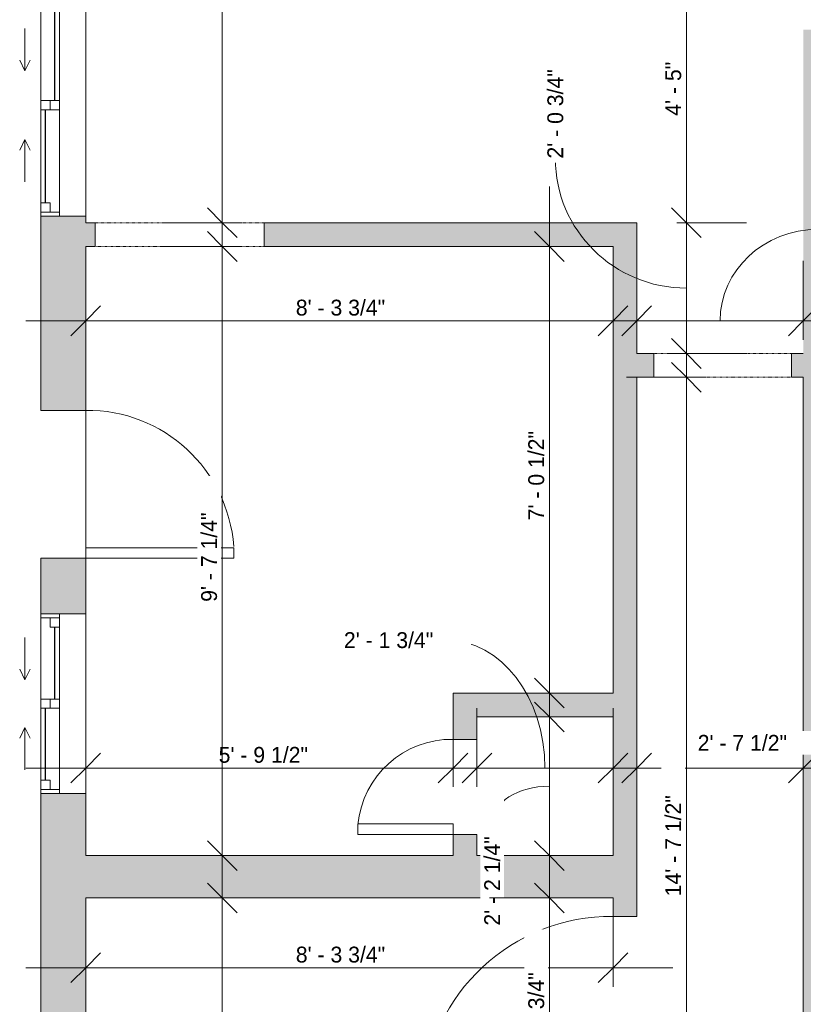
# Model space of a CAD drawing. Header units: inches. Extents: x -142 to 200, y -387 to 498.
# Tile 3 of 6: x -142 to 6, y 4 to 190. Entities that reach past the tile are written whole.
import ezdxf

# ---------------------------------------------------------------- set-up
doc = ezdxf.new("R2010")
doc.units = ezdxf.units.IN
doc.header["$MEASUREMENT"] = 0
doc.linetypes.add('Overhead', pattern=[0.15625, 0.09375, -0.0625])
for name, color, linetype, lineweight in [('A-ANNO-DIMS', 211, 'Continuous', 9), ('A-ANNO-DIMS-96', 211, 'Continuous', 9), ('A-DETL-GENF', 92, 'Overhead', 9), ('A-DETL-MEDM', 90, 'Continuous', 9), ('A-DOOR', 31, 'Continuous', 9), ('A-FLOR', 192, 'Continuous', 9), ('A-GLAZ', 151, 'Continuous', 9), ('A-WALL', 90, 'Continuous', 9), ('A-WALL-PATT', 111, 'Continuous', 9)]:
    doc.layers.add(name, color=color, linetype=linetype, lineweight=lineweight)
doc.styles.add('Inter', font='txt', dxfattribs={"height": 3})
doc.dimstyles.new('Linear_-_1_32__Inter__Imperial__SMALL', dxfattribs={"dimscale": 12, "dimtxt": 3.974399, "dimasz": 0.46875, "dimexe": 0.944882, "dimexo": 0.629921, "dimgap": 0, "dimtad": 1, "dimrnd": 0.25, "dimzin": 1, "dimdsep": 46, "dimlunit": 4, "dimtxsty": 'Inter', "dimblk1": 'OBLIQUE', "dimblk2": 'OBLIQUE', "dimsah": 1, "dimcen": 0.09, "dimdle": 0.944882, "dimazin": 0, "dimtfac": 1, "dimtdec": 4, "dimtix": 1, "dimtmove": 0, "dimatfit": 3, "dimfxl": 1, "dimtvp": 1, "dimtfill": 1, "dimfrac": 2, "dimtolj": 1, "dimtzin": 0, "dimarcsym": 2})
doc.dimstyles.new('Linear_-_1_32__Inter__Imperial__SMALL_1', dxfattribs={"dimscale": 12, "dimtxt": 3.974399, "dimasz": 0.46875, "dimexe": 0.944882, "dimexo": 0.629921, "dimgap": 0, "dimtad": 1, "dimrnd": 0.25, "dimzin": 1, "dimdsep": 46, "dimlunit": 4, "dimtxsty": 'Inter', "dimblk1": 'OBLIQUE', "dimblk2": 'OBLIQUE', "dimsah": 1, "dimcen": 0.09, "dimdle": 0.944882, "dimazin": 0, "dimtfac": 1, "dimtdec": 4, "dimtix": 1, "dimtmove": 1, "dimatfit": 3, "dimfxl": 1, "dimtvp": 1, "dimtfill": 1, "dimfrac": 2, "dimtolj": 1, "dimtzin": 0, "dimarcsym": 2})
doc.dimstyles.new('Linear_-_1_32__Inter__Imperial__SMALL_2', dxfattribs={"dimscale": 12, "dimtxt": 3.974399, "dimasz": 0.46875, "dimexe": 0.944882, "dimexo": 0.629921, "dimgap": 0, "dimtad": 1, "dimrnd": 0.25, "dimzin": 1, "dimdsep": 46, "dimlunit": 4, "dimtxsty": 'Inter', "dimblk1": 'OBLIQUE', "dimblk2": 'OBLIQUE', "dimsah": 1, "dimcen": 0.09, "dimdle": 0.944882, "dimazin": 0, "dimtfac": 1, "dimtdec": 4, "dimtix": 1, "dimtmove": 2, "dimatfit": 3, "dimfxl": 1, "dimtvp": 1, "dimtfill": 1, "dimfrac": 2, "dimtolj": 1, "dimtzin": 0, "dimarcsym": 2})

# ---------------------------------------------------------------- blocks, each defined once
blk = doc.blocks.new('Planitar - Opening - 2_-2_ x 6_-8_ 2-4188001-Unit 3234 b Dimension Plan')
at = {"layer": 'A-DETL-GENF'}
for p, q in [((12.68, 2.25), (-13.32, 2.25)), ((-13.32, -2.25), (12.68, -2.25))]:
    blk.add_line(p, q, dxfattribs=at)
at = {"layer": 'A-DETL-MEDM'}
for p, q in [((-13.32, 2.25), (-13.32, -2.25)), ((12.68, -2.25), (12.68, 2.25))]:
    blk.add_line(p, q, dxfattribs=at)
blk = doc.blocks.new('Planitar - Opening - 2_-8_ x 6_-8_-4187326-Unit 3234 b Dimension Plan')
at = {"layer": 'A-DETL-GENF'}
for p, q in [((15.68, 2.25), (-16.32, 2.25)), ((-16.32, -2.25), (15.68, -2.25))]:
    blk.add_line(p, q, dxfattribs=at)
at = {"layer": 'A-DETL-MEDM'}
for p, q in [((-16.32, 2.25), (-16.32, -2.25)), ((15.68, -2.25), (15.68, 2.25))]:
    blk.add_line(p, q, dxfattribs=at)
blk = doc.blocks.new('Planitar - Single Door_Flush Panel - 2_-4_ x 6_-8_-4188380-Unit 3234 b Dimension Plan')
at = {"layer": 'A-DOOR', "lineweight": 18}
for p, q in [((11.99, 4.25), (11.99, 32.25)), ((14, 32.25), (11.99, 32.25)), ((14, 4.25), (14, 32.25)), ((14, 4.25), (11.99, 4.25))]:
    blk.add_line(p, q, dxfattribs=at)
at = {"layer": 'A-DOOR'}
blk.add_arc((13.77, 4.55), 27.77, 94.1354, 180.6191, dxfattribs=at)
blk = doc.blocks.new('Planitar - Single Door_Flush Panel - 1_-6_ x 6_-8_-4188477-Unit 3234 b Dimension Plan')
at = {"layer": 'A-DOOR', "lineweight": 18}
for p, q in [((6.99, -2.25), (6.99, -20.25)), ((9, -2.25), (6.99, -2.25)), ((9, -2.25), (9, -20.25)), ((9, -20.25), (6.99, -20.25))]:
    blk.add_line(p, q, dxfattribs=at)
at = {"layer": 'A-DOOR'}
blk.add_arc((8.77, -2.55), 17.77, 179.0326, 264.7975, dxfattribs=at)
blk = doc.blocks.new('Planitar - Single Door_Flush Panel - 3_-0_ x 6_-11_-4188582-Unit 3234 b Dimension Plan')
at = {"layer": 'A-DOOR', "lineweight": 18}
for p, q in [((15.99, -2.25), (15.99, -38.25)), ((18, -2.25), (15.99, -2.25)), ((18, -2.25), (18, -38.25)), ((18, -38.25), (15.99, -38.25))]:
    blk.add_line(p, q, dxfattribs=at)
at = {"layer": 'A-DOOR'}
blk.add_arc((17.77, -2.55), 35.77, 179.5194, 266.3656, dxfattribs=at)
blk = doc.blocks.new('Plan-Double-Sliding - Default 1-4309967-Unit 3234 b Dimension Plan')
at = {"layer": 'A-GLAZ'}
for p, q in [((-6.5, 3.34375), (-8.5, 4.34375)), ((6.5, 3.34375), (8.5, 4.34375)), ((-6.5, 3.34375), (-14.5, 3.34375)), ((-6.5, 3.34375), (-8.5, 2.34375)), ((6.5, 3.34375), (8.5, 2.34375)), ((6.5, 3.34375), (14.5, 3.34375)), ((21, 0.34375), (-21, 0.34375)), ((-18.5, 0.34375), (-0.875, 0.34375)), ((0.875, 0.34375), (20.25, 0.34375)), ((-20.25, -3.15625), (-0.875, -3.15625)), ((0.875, -3.15625), (18.5, -3.15625)), ((-21, -8.15625), (21, -8.15625))]:
    blk.add_line(p, q, dxfattribs=at)
at = {"layer": 'A-GLAZ', "lineweight": 18}
for p, q in [((-21, 0.34375), (-21, -8.15625)), ((-21, 0.34375), (-18.5, 0.34375)), ((-20.25, 0.34375), (-20.25, -3.15625)), ((-18.5, 0.34375), (-18.5, -1.40625)), ((-0.875, -3.15625), (-0.875, 0.34375)), ((-0.875, 0.34375), (0.875, 0.34375)), ((0.875, 0.34375), (0.875, -3.15625)), ((20.25, 0.34375), (21, 0.34375)), ((20.25, 0.34375), (20.25, -3.15625)), ((21, -8.15625), (21, 0.34375)), ((-18.5, -1.40625), (-20.25, -1.40625)), ((0.875, -1.40625), (-0.875, -1.40625)), ((18.5, -1.40625), (18.5, -3.15625)), ((20.25, -1.40625), (18.5, -1.40625)), ((-21, -3.15625), (-20.25, -3.15625)), ((-0.875, -3.15625), (0.875, -3.15625)), ((18.5, -3.15625), (21, -3.15625))]:
    blk.add_line(p, q, dxfattribs=at)
at = {"layer": 'A-GLAZ', "lineweight": 25}
for p, q in [((-18.5, -0.53125), (-0.875, -0.53125)), ((0.875, -2.28125), (18.5, -2.28125))]:
    blk.add_line(p, q, dxfattribs=at)
blk = doc.blocks.new('Plan-Double-Sliding - Default 1-4194636-Unit 3234 b Dimension Plan')
at = {"layer": 'A-GLAZ'}
for p, q in [((-4.5, 3.34375), (-6.5, 4.34375)), ((4.5, 3.34375), (6.5, 4.34375)), ((-4.5, 3.34375), (-12.5, 3.34375)), ((-4.5, 3.34375), (-6.5, 2.34375)), ((4.5, 3.34375), (6.5, 2.34375)), ((4.5, 3.34375), (12.5, 3.34375)), ((17, 0.34375), (-17, 0.34375)), ((-14.5, 0.34375), (-0.875, 0.34375)), ((0.875, 0.34375), (16.25, 0.34375)), ((-16.25, -3.15625), (-0.875, -3.15625)), ((0.875, -3.15625), (14.5, -3.15625)), ((-17, -8.15625), (17, -8.15625))]:
    blk.add_line(p, q, dxfattribs=at)
at = {"layer": 'A-GLAZ', "lineweight": 18}
for p, q in [((-17, 0.34375), (-17, -8.15625)), ((-17, 0.34375), (-14.5, 0.34375)), ((-16.25, 0.34375), (-16.25, -3.15625)), ((-14.5, 0.34375), (-14.5, -1.40625)), ((-0.875, -3.15625), (-0.875, 0.34375)), ((-0.875, 0.34375), (0.875, 0.34375)), ((0.875, 0.34375), (0.875, -3.15625)), ((16.25, 0.34375), (17, 0.34375)), ((16.25, 0.34375), (16.25, -3.15625)), ((17, -8.15625), (17, 0.34375)), ((-14.5, -1.40625), (-16.25, -1.40625)), ((0.875, -1.40625), (-0.875, -1.40625)), ((14.5, -1.40625), (14.5, -3.15625)), ((16.25, -1.40625), (14.5, -1.40625)), ((-17, -3.15625), (-16.25, -3.15625)), ((-0.875, -3.15625), (0.875, -3.15625)), ((14.5, -3.15625), (17, -3.15625))]:
    blk.add_line(p, q, dxfattribs=at)
at = {"layer": 'A-GLAZ', "lineweight": 25}
for p, q in [((-14.5, -0.53125), (-0.875, -0.53125)), ((0.875, -2.28125), (14.5, -2.28125))]:
    blk.add_line(p, q, dxfattribs=at)
blk = doc.blocks.new('DIMBLOCK7-Unit 3234 b Dimension Plan')
at = {"layer": 'A-ANNO-DIMS-96'}
for p, q in [((-129.98, 129.59), (-129.98, 144.51)), ((-30.23, 129.59), (-30.23, 144.51)), ((-141.32, 133.17), (-18.89, 133.17)), ((-129.98, 133.17), (-129.98, 129.59)), ((-30.23, 133.17), (-30.23, 129.59))]:
    blk.add_line(p, q, dxfattribs=at)
at = {"layer": 'A-ANNO-DIMS-96', "lineweight": 35}
for p, q in [((-129.98, 133.17), (-127.17, 135.98)), ((-30.23, 133.17), (-27.42, 135.98)), ((-129.98, 133.17), (-132.79, 130.35)), ((-30.23, 133.17), (-33.04, 130.35))]:
    blk.add_line(p, q, dxfattribs=at)
at = {"layer": 'A-ANNO-DIMS-96', "color": 0, "insert": (-90.24, 137.16), "char_height": 3, "width": 24.3233, "attachment_point": 1, "line_spacing_factor": 0.9936, "style": 'Inter', "bg_fill": 3, "box_fill_scale": 1.25, "bg_fill_color": 256, "bg_fill_true_color": 13158600, "bg_fill_transparency": 0}
blk.add_mtext('8\' - 3 3/4"', dxfattribs=at)
blk = doc.blocks.new('_Oblique')
at = {"color": 0, "linetype": 'ByBlock', "lineweight": -2}
blk.add_line((-0.5, -0.5), (0.5, 0.5), dxfattribs=at)
blk = doc.blocks.new('DIMBLOCK8-Unit 3234 b Dimension Plan')
at = {"layer": 'A-ANNO-DIMS-96'}
for p, q in [((-25.73, 129.59), (-25.73, 144.51)), ((5.77, 129.59), (5.77, 144.51)), ((-37.07, 133.17), (17.11, 133.17)), ((-25.73, 133.17), (-25.73, 129.59)), ((5.77, 133.17), (5.77, 129.59))]:
    blk.add_line(p, q, dxfattribs=at)
at = {"layer": 'A-ANNO-DIMS-96', "lineweight": 35}
for p, q in [((-25.73, 133.17), (-22.92, 135.98)), ((5.77, 133.17), (8.58, 135.98)), ((-25.73, 133.17), (-28.54, 130.35)), ((5.77, 133.17), (2.96, 130.35))]:
    blk.add_line(p, q, dxfattribs=at)
at = {"layer": 'A-ANNO-DIMS-96'}
blk.add_ellipse((8.52, 133.17), major_axis=(-18.5, 0), ratio=0.934226, start_param=4.712389, end_param=6.283185, dxfattribs=at)
at = {"layer": 'A-ANNO-DIMS-96', "color": 0, "insert": (8.52, 151.96), "char_height": 3, "width": 22.8925, "attachment_point": 1, "line_spacing_factor": 0.9936, "style": 'Inter', "bg_fill": 3, "box_fill_scale": 1.25, "bg_fill_color": 256, "bg_fill_true_color": 13158600, "bg_fill_transparency": 0}
blk.add_mtext('2\' - 7 1/2"', dxfattribs=at)
blk = doc.blocks.new('DIMBLOCK9-Unit 3234 b Dimension Plan')
at = {"layer": 'A-ANNO-DIMS-96'}
for p, q in [((12.27, 129.59), (12.27, 144.51)), ((150.27, 129.59), (150.27, 144.51)), ((0.93, 133.17), (161.61, 133.17)), ((12.27, 133.17), (12.27, 129.59)), ((150.27, 133.17), (150.27, 129.59))]:
    blk.add_line(p, q, dxfattribs=at)
at = {"layer": 'A-ANNO-DIMS-96', "lineweight": 35}
for p, q in [((12.27, 133.17), (15.08, 135.98)), ((150.27, 133.17), (153.08, 135.98)), ((12.27, 133.17), (9.46, 130.35)), ((150.27, 133.17), (147.46, 130.35))]:
    blk.add_line(p, q, dxfattribs=at)
at = {"layer": 'A-ANNO-DIMS-96', "color": 0, "insert": (74.64, 137.16), "char_height": 3, "width": 15.9175, "attachment_point": 1, "line_spacing_factor": 0.9936, "style": 'Inter', "bg_fill": 3, "box_fill_scale": 1.25, "bg_fill_color": 256, "bg_fill_true_color": 13158600, "bg_fill_transparency": 0}
blk.add_mtext('11\' - 6"', dxfattribs=at)
blk = doc.blocks.new('DIMBLOCK10-Unit 3234 b Dimension Plan')
at = {"layer": 'A-ANNO-DIMS-96'}
for p, q in [((-129.98, 44.97), (-129.98, 59.89)), ((-60.48, 44.97), (-60.48, 59.89)), ((-141.32, 48.55), (-49.14, 48.55)), ((-129.98, 48.55), (-129.98, 44.97)), ((-60.48, 48.55), (-60.48, 44.97))]:
    blk.add_line(p, q, dxfattribs=at)
at = {"layer": 'A-ANNO-DIMS-96', "lineweight": 35}
for p, q in [((-129.98, 48.55), (-127.17, 51.36)), ((-60.48, 48.55), (-57.67, 51.36)), ((-129.98, 48.55), (-132.79, 45.73)), ((-60.48, 48.55), (-63.29, 45.73))]:
    blk.add_line(p, q, dxfattribs=at)
at = {"layer": 'A-ANNO-DIMS-96', "color": 0, "insert": (-104.84, 52.54), "char_height": 3, "width": 23.0714, "attachment_point": 1, "line_spacing_factor": 0.9936, "style": 'Inter', "bg_fill": 3, "box_fill_scale": 1.25, "bg_fill_color": 256, "bg_fill_true_color": 13158600, "bg_fill_transparency": 0}
blk.add_mtext('5\' - 9 1/2"', dxfattribs=at)
blk = doc.blocks.new('DIMBLOCK11-Unit 3234 b Dimension Plan')
at = {"layer": 'A-ANNO-DIMS-96'}
for p, q in [((-55.98, 44.97), (-55.98, 59.89)), ((-30.23, 44.97), (-30.23, 59.89)), ((-67.32, 48.55), (-18.89, 48.55)), ((-55.98, 48.55), (-55.98, 44.97)), ((-30.23, 48.55), (-30.23, 44.97))]:
    blk.add_line(p, q, dxfattribs=at)
at = {"layer": 'A-ANNO-DIMS-96', "lineweight": 35}
for p, q in [((-55.98, 48.55), (-53.17, 51.36)), ((-30.23, 48.55), (-27.42, 51.36)), ((-55.98, 48.55), (-58.79, 45.73)), ((-30.23, 48.55), (-33.04, 45.73))]:
    blk.add_line(p, q, dxfattribs=at)
at = {"layer": 'A-ANNO-DIMS-96'}
blk.add_ellipse((-61.71, 48.55), major_axis=(0, 24.19), ratio=0.769302, start_param=4.712389, end_param=6.283185, dxfattribs=at)
at = {"layer": 'A-ANNO-DIMS-96', "color": 0, "insert": (-81.14, 74.25), "char_height": 3, "width": 23.3099, "attachment_point": 1, "line_spacing_factor": 0.9936, "style": 'Inter', "bg_fill": 3, "box_fill_scale": 1.25, "bg_fill_color": 256, "bg_fill_true_color": 13158600, "bg_fill_transparency": 0}
blk.add_mtext('2\' - 1 3/4"', dxfattribs=at)
blk = doc.blocks.new('DIMBLOCK12-Unit 3234 b Dimension Plan')
at = {"layer": 'A-ANNO-DIMS-96'}
for p, q in [((-25.73, 44.97), (-25.73, 59.89)), ((5.77, 44.97), (5.77, 59.89)), ((-37.07, 48.55), (17.11, 48.55)), ((-25.73, 48.55), (-25.73, 44.97)), ((5.77, 48.55), (5.77, 44.97))]:
    blk.add_line(p, q, dxfattribs=at)
at = {"layer": 'A-ANNO-DIMS-96', "lineweight": 35}
for p, q in [((-25.73, 48.55), (-22.92, 51.36)), ((5.77, 48.55), (8.58, 51.36)), ((-25.73, 48.55), (-28.54, 45.73)), ((5.77, 48.55), (2.96, 45.73))]:
    blk.add_line(p, q, dxfattribs=at)
at = {"layer": 'A-ANNO-DIMS-96', "color": 0, "insert": (-14.21, 54.81), "char_height": 3, "width": 22.8925, "attachment_point": 1, "line_spacing_factor": 0.9936, "style": 'Inter', "bg_fill": 3, "box_fill_scale": 1.25, "bg_fill_color": 256, "bg_fill_true_color": 13158600, "bg_fill_transparency": 0}
blk.add_mtext('2\' - 7 1/2"', dxfattribs=at)
blk = doc.blocks.new('DIMBLOCK13-Unit 3234 b Dimension Plan')
at = {"layer": 'A-ANNO-DIMS-96'}
for p, q in [((12.27, 44.97), (12.27, 59.89)), ((44.77, 44.97), (44.77, 59.89)), ((0.93, 48.55), (56.11, 48.55)), ((12.27, 48.55), (12.27, 44.97)), ((44.77, 48.55), (44.77, 44.97))]:
    blk.add_line(p, q, dxfattribs=at)
at = {"layer": 'A-ANNO-DIMS-96', "lineweight": 35}
for p, q in [((12.27, 48.55), (15.08, 51.36)), ((44.77, 48.55), (47.58, 51.36)), ((12.27, 48.55), (9.46, 45.73)), ((44.77, 48.55), (41.96, 45.73))]:
    blk.add_line(p, q, dxfattribs=at)
at = {"layer": 'A-ANNO-DIMS-96'}
blk.add_ellipse((32.92, 48.55), major_axis=(0, 9.8), ratio=0.448507, start_param=0, end_param=1.570796, dxfattribs=at)
at = {"layer": 'A-ANNO-DIMS-96', "color": 0, "insert": (32.92, 59.86), "char_height": 3, "width": 23.131, "attachment_point": 1, "line_spacing_factor": 0.9936, "style": 'Inter', "bg_fill": 3, "box_fill_scale": 1.25, "bg_fill_color": 256, "bg_fill_true_color": 13158600, "bg_fill_transparency": 0}
blk.add_mtext('2\' - 8 1/2"', dxfattribs=at)
blk = doc.blocks.new('DIMBLOCK15-Unit 3234 b Dimension Plan')
at = {"layer": 'A-ANNO-DIMS-96'}
for p, q in [((-129.98, 7.17), (-129.98, 22.09)), ((-30.23, 7.17), (-30.23, 22.09)), ((-141.32, 10.75), (-18.89, 10.75)), ((-129.98, 10.75), (-129.98, 7.17)), ((-30.23, 10.75), (-30.23, 7.17))]:
    blk.add_line(p, q, dxfattribs=at)
at = {"layer": 'A-ANNO-DIMS-96', "lineweight": 35}
for p, q in [((-129.98, 10.75), (-127.17, 13.56)), ((-30.23, 10.75), (-27.42, 13.56)), ((-129.98, 10.75), (-132.79, 7.94)), ((-30.23, 10.75), (-33.04, 7.94))]:
    blk.add_line(p, q, dxfattribs=at)
at = {"layer": 'A-ANNO-DIMS-96', "color": 0, "insert": (-90.24, 14.75), "char_height": 3, "width": 24.3233, "attachment_point": 1, "line_spacing_factor": 0.9936, "style": 'Inter', "bg_fill": 3, "box_fill_scale": 1.25, "bg_fill_color": 256, "bg_fill_true_color": 13158600, "bg_fill_transparency": 0}
blk.add_mtext('8\' - 3 3/4"', dxfattribs=at)
blk = doc.blocks.new('DIMBLOCK30-Unit 3234 b Dimension Plan')
at = {"layer": 'A-ANNO-DIMS-96'}
for p, q in [((-104.15, 140.39), (-104.15, 377.56)), ((-100.57, 366.22), (-115.49, 366.22)), ((-104.15, 366.22), (-100.57, 366.22)), ((-100.57, 151.72), (-115.49, 151.72)), ((-104.15, 151.72), (-100.57, 151.72))]:
    blk.add_line(p, q, dxfattribs=at)
at = {"layer": 'A-ANNO-DIMS-96', "lineweight": 35}
for p, q in [((-104.15, 366.22), (-106.97, 369.04)), ((-104.15, 366.22), (-101.34, 363.41)), ((-104.15, 151.72), (-106.97, 154.54)), ((-104.15, 151.72), (-101.34, 148.91))]:
    blk.add_line(p, q, dxfattribs=at)
at = {"layer": 'A-ANNO-DIMS-96', "color": 0, "insert": (-108.15, 247.72), "char_height": 3, "width": 27.006, "attachment_point": 1, "rotation": 90, "line_spacing_factor": 0.9936, "style": 'Inter', "bg_fill": 3, "box_fill_scale": 1.25, "bg_fill_color": 256, "bg_fill_true_color": 13158600, "bg_fill_transparency": 0}
blk.add_mtext('17\' - 10 1/2"', dxfattribs=at)
blk = doc.blocks.new('DIMBLOCK31-Unit 3234 b Dimension Plan')
at = {"layer": 'A-ANNO-DIMS-96'}
for p, q in [((-104.15, 20.64), (-104.15, 158.56)), ((-100.57, 147.22), (-115.49, 147.22)), ((-104.15, 147.22), (-100.57, 147.22)), ((-100.57, 31.97), (-115.49, 31.97)), ((-104.15, 31.97), (-100.57, 31.97))]:
    blk.add_line(p, q, dxfattribs=at)
at = {"layer": 'A-ANNO-DIMS-96', "lineweight": 35}
for p, q in [((-104.15, 147.22), (-106.97, 150.04)), ((-104.15, 147.22), (-101.34, 144.41)), ((-104.15, 31.97), (-106.97, 34.79)), ((-104.15, 31.97), (-101.34, 29.16))]:
    blk.add_line(p, q, dxfattribs=at)
at = {"layer": 'A-ANNO-DIMS-96', "color": 0, "insert": (-108.15, 79.99), "char_height": 3, "width": 23.0714, "attachment_point": 1, "rotation": 90, "line_spacing_factor": 0.9936, "style": 'Inter', "bg_fill": 3, "box_fill_scale": 1.25, "bg_fill_color": 256, "bg_fill_true_color": 13158600, "bg_fill_transparency": 0}
blk.add_mtext('9\' - 7 1/4"', dxfattribs=at)
blk = doc.blocks.new('DIMBLOCK32-Unit 3234 b Dimension Plan')
at = {"layer": 'A-ANNO-DIMS-96'}
for p, q in [((-104.15, -60.86), (-104.15, 35.31)), ((-100.57, 23.97), (-115.49, 23.97)), ((-104.15, 23.97), (-100.57, 23.97)), ((-100.57, -49.53), (-115.49, -49.53)), ((-104.15, -49.53), (-100.57, -49.53))]:
    blk.add_line(p, q, dxfattribs=at)
at = {"layer": 'A-ANNO-DIMS-96', "lineweight": 35}
for p, q in [((-104.15, 23.97), (-106.97, 26.79)), ((-104.15, 23.97), (-101.34, 21.16)), ((-104.15, -49.53), (-106.97, -46.71)), ((-104.15, -49.53), (-101.34, -52.34))]:
    blk.add_line(p, q, dxfattribs=at)
at = {"layer": 'A-ANNO-DIMS-96', "color": 0, "insert": (-108.15, -21.99), "char_height": 3, "width": 22.1175, "attachment_point": 1, "rotation": 90, "line_spacing_factor": 0.9936, "style": 'Inter', "bg_fill": 3, "box_fill_scale": 1.25, "bg_fill_color": 256, "bg_fill_true_color": 13158600, "bg_fill_transparency": 0}
blk.add_mtext('6\' - 1 1/2"', dxfattribs=at)
blk = doc.blocks.new('DIMBLOCK38-Unit 3234 b Dimension Plan')
at = {"layer": 'A-ANNO-DIMS-96'}
for p, q in [((-16.34, 140.39), (-16.34, 216.06)), ((-5.29, 204.72), (-27.68, 204.72)), ((-16.34, 204.72), (-5.29, 204.72)), ((-18.17, 151.72), (-5, 151.72)), ((-16.34, 151.72), (-18.17, 151.72))]:
    blk.add_line(p, q, dxfattribs=at)
at = {"layer": 'A-ANNO-DIMS-96', "lineweight": 35}
for p, q in [((-16.34, 204.72), (-19.16, 207.54)), ((-16.34, 204.72), (-13.53, 201.91)), ((-16.34, 151.72), (-19.16, 154.54)), ((-16.34, 151.72), (-13.53, 148.91))]:
    blk.add_line(p, q, dxfattribs=at)
at = {"layer": 'A-ANNO-DIMS-96', "color": 0, "insert": (-20.34, 171.96), "char_height": 3, "width": 15.0232, "attachment_point": 1, "rotation": 90, "line_spacing_factor": 0.9936, "style": 'Inter', "bg_fill": 3, "box_fill_scale": 1.25, "bg_fill_color": 256, "bg_fill_true_color": 13158600, "bg_fill_transparency": 0}
blk.add_mtext('4\' - 5"', dxfattribs=at)
blk = doc.blocks.new('DIMBLOCK39-Unit 3234 b Dimension Plan')
at = {"layer": 'A-ANNO-DIMS-96'}
for p, q in [((-16.34, 163.06), (-16.34, 115.64)), ((-18.17, 151.72), (-5, 151.72)), ((-16.34, 151.72), (-18.17, 151.72)), ((-19.92, 126.97), (-5, 126.97)), ((-16.34, 126.97), (-19.92, 126.97))]:
    blk.add_line(p, q, dxfattribs=at)
at = {"layer": 'A-ANNO-DIMS-96', "lineweight": 35}
for p, q in [((-16.34, 151.72), (-19.16, 154.54)), ((-16.34, 151.72), (-13.53, 148.91)), ((-16.34, 126.97), (-19.16, 129.79)), ((-16.34, 126.97), (-13.53, 124.16))]:
    blk.add_line(p, q, dxfattribs=at)
at = {"layer": 'A-ANNO-DIMS-96'}
blk.add_ellipse((-16.34, 163.86), major_axis=(24.8, 0), ratio=0.988237, start_param=3.141593, end_param=4.712389, dxfattribs=at)
at = {"layer": 'A-ANNO-DIMS-96', "color": 0, "insert": (-42.65, 163.86), "char_height": 3, "width": 24.3829, "attachment_point": 1, "rotation": 90, "line_spacing_factor": 0.9936, "style": 'Inter', "bg_fill": 3, "box_fill_scale": 1.25, "bg_fill_color": 256, "bg_fill_true_color": 13158600, "bg_fill_transparency": 0}
blk.add_mtext('2\' - 0 3/4"', dxfattribs=at)
blk = doc.blocks.new('DIMBLOCK40-Unit 3234 b Dimension Plan')
at = {"layer": 'A-ANNO-DIMS-96'}
for p, q in [((-42.27, 51.39), (-42.27, 158.56)), ((-38.69, 147.22), (-53.61, 147.22)), ((-42.27, 147.22), (-38.69, 147.22)), ((-38.69, 62.72), (-53.61, 62.72)), ((-42.27, 62.72), (-38.69, 62.72))]:
    blk.add_line(p, q, dxfattribs=at)
at = {"layer": 'A-ANNO-DIMS-96', "lineweight": 35}
for p, q in [((-42.27, 147.22), (-45.08, 150.04)), ((-42.27, 147.22), (-39.46, 144.41)), ((-42.27, 62.72), (-45.08, 65.54)), ((-42.27, 62.72), (-39.46, 59.91))]:
    blk.add_line(p, q, dxfattribs=at)
at = {"layer": 'A-ANNO-DIMS-96', "color": 0, "insert": (-46.26, 95.41), "char_height": 3, "width": 22.9522, "attachment_point": 1, "rotation": 90, "line_spacing_factor": 0.9936, "style": 'Inter', "bg_fill": 3, "box_fill_scale": 1.25, "bg_fill_color": 256, "bg_fill_true_color": 13158600, "bg_fill_transparency": 0}
blk.add_mtext('7\' - 0 1/2"', dxfattribs=at)
blk = doc.blocks.new('DIMBLOCK41-Unit 3234 b Dimension Plan')
at = {"layer": 'A-ANNO-DIMS-96'}
for p, q in [((-42.27, 20.64), (-42.27, 69.56)), ((-38.69, 58.22), (-53.61, 58.22)), ((-42.27, 58.22), (-38.69, 58.22)), ((-38.69, 31.97), (-53.61, 31.97)), ((-42.27, 31.97), (-38.69, 31.97))]:
    blk.add_line(p, q, dxfattribs=at)
at = {"layer": 'A-ANNO-DIMS-96', "lineweight": 35}
for p, q in [((-42.27, 58.22), (-45.08, 61.04)), ((-42.27, 58.22), (-39.46, 55.41)), ((-42.27, 31.97), (-45.08, 34.79)), ((-42.27, 31.97), (-39.46, 29.16))]:
    blk.add_line(p, q, dxfattribs=at)
at = {"layer": 'A-ANNO-DIMS-96'}
blk.add_ellipse((-42.27, 38.16), major_axis=(-10.81, 0), ratio=0.642499, start_param=4.712389, end_param=6.283185, dxfattribs=at)
at = {"layer": 'A-ANNO-DIMS-96', "color": 0, "insert": (-54.59, 18.73), "char_height": 3, "width": 23.3099, "attachment_point": 1, "rotation": 90, "line_spacing_factor": 0.9936, "style": 'Inter', "bg_fill": 3, "box_fill_scale": 1.25, "bg_fill_color": 256, "bg_fill_true_color": 13158600, "bg_fill_transparency": 0}
blk.add_mtext('2\' - 2 1/4"', dxfattribs=at)
blk = doc.blocks.new('DIMBLOCK42-Unit 3234 b Dimension Plan')
at = {"layer": 'A-ANNO-DIMS-96'}
for p, q in [((-42.27, -29.11), (-42.27, 35.31)), ((-38.69, 23.97), (-53.61, 23.97)), ((-42.27, 23.97), (-38.69, 23.97)), ((-38.69, -17.78), (-53.61, -17.78)), ((-42.27, -17.78), (-38.69, -17.78))]:
    blk.add_line(p, q, dxfattribs=at)
at = {"layer": 'A-ANNO-DIMS-96', "lineweight": 35}
for p, q in [((-42.27, 23.97), (-45.08, 26.79)), ((-42.27, 23.97), (-39.46, 21.16)), ((-42.27, -17.78), (-45.08, -14.96)), ((-42.27, -17.78), (-39.46, -20.59))]:
    blk.add_line(p, q, dxfattribs=at)
at = {"layer": 'A-ANNO-DIMS-96', "color": 0, "insert": (-46.26, -7.01), "char_height": 3, "width": 24.2637, "attachment_point": 1, "rotation": 90, "line_spacing_factor": 0.9936, "style": 'Inter', "bg_fill": 3, "box_fill_scale": 1.25, "bg_fill_color": 256, "bg_fill_true_color": 13158600, "bg_fill_transparency": 0}
blk.add_mtext('3\' - 5 3/4"', dxfattribs=at)
blk = doc.blocks.new('DIMBLOCK47-Unit 3234 b Dimension Plan')
at = {"layer": 'A-ANNO-DIMS-96'}
for p, q in [((-16.34, -64.36), (-16.34, 133.81)), ((-12.76, 122.47), (-27.68, 122.47)), ((-16.34, 122.47), (-12.76, 122.47)), ((-12.76, -53.03), (-27.68, -53.03)), ((-16.34, -53.03), (-12.76, -53.03))]:
    blk.add_line(p, q, dxfattribs=at)
at = {"layer": 'A-ANNO-DIMS-96', "lineweight": 35}
for p, q in [((-16.34, 122.47), (-19.16, 125.29)), ((-16.34, 122.47), (-13.53, 119.66)), ((-16.34, -53.03), (-19.16, -50.21)), ((-16.34, -53.03), (-13.53, -55.84))]:
    blk.add_line(p, q, dxfattribs=at)
at = {"layer": 'A-ANNO-DIMS-96', "color": 0, "insert": (-20.34, 24.27), "char_height": 3, "width": 25.0983, "attachment_point": 1, "rotation": 90, "line_spacing_factor": 0.9936, "style": 'Inter', "bg_fill": 3, "box_fill_scale": 1.25, "bg_fill_color": 256, "bg_fill_true_color": 13158600, "bg_fill_transparency": 0}
blk.add_mtext('14\' - 7 1/2"', dxfattribs=at)

msp = doc.modelspace()

# ---------------------------------------------------------------- hatches: boundary and pattern name
at = {"layer": 'A-WALL-PATT'}
h = msp.add_hatch(color=9, dxfattribs=at)
h.paths.add_polyline_path([(-138.478, -210.775), (-129.978, -210.775), (-129.978, -153.525), (-138.478, -153.525), (-138.478, -198.236)], flags=0)
h.paths.add_polyline_path([(-129.978, -119.525), (-129.978, -111.025), (-138.478, -111.025), (-138.478, -119.525)], flags=0)
h.paths.add_polyline_path([(-138.478, -77.025), (-129.978, -77.025), (-129.978, -38.275), (-138.478, -38.275)], flags=0)
h.paths.add_polyline_path([(-129.978, -16.275), (-129.978, 43.725), (-138.478, 43.725), (-138.478, -16.275)], flags=0)
h.paths.add_polyline_path([(-138.478, 77.725), (-129.978, 77.725), (-129.978, 88.225), (-138.478, 88.225)], flags=0)
h.paths.add_polyline_path([(-138.478, 116.225), (-129.978, 116.225), (-129.978, 152.975), (-138.478, 152.975)], flags=0)
h.paths.add_polyline_path([(-129.978, 194.975), (-129.978, 298.475), (-138.478, 298.475), (-138.478, 194.975)], flags=0)
h.paths.add_polyline_path([(-138.478, 340.475), (-129.978, 340.475), (-129.978, 372.157), (-138.478, 372.157)], flags=0)
h.paths.add_polyline_path([(-138.478, 408.157), (-129.978, 408.157), (-129.978, 424.725), (-138.478, 424.725)], flags=0)
h.paths.add_polyline_path([(-138.478, 472.725), (-129.978, 472.725), (-129.978, 493.225), (-138.478, 493.225)], flags=0)
h = msp.add_hatch(color=9, dxfattribs=at)
h.paths.add_polyline_path([(12.272, -204.275), (12.272, -201.025), (5.772, -201.025), (5.772, -204.275)], flags=0)
h.paths.add_polyline_path([(12.272, -177.025), (12.272, 188.225), (5.772, 188.225), (5.772, -177.025)], flags=0)
h = msp.add_hatch(color=9, dxfattribs=at)
h.paths.add_polyline_path([(-30.478, 147.225), (-30.228, 147.225), (-30.228, 151.725), (-96.228, 151.725), (-96.228, 147.225), (-76.478, 147.225)], flags=0)
h.paths.add_polyline_path([(-129.978, 147.225), (-128.228, 147.225), (-128.228, 151.725), (-129.978, 151.725)], flags=0)
h = msp.add_hatch(color=9, dxfattribs=at)
h.paths.add_polyline_path([(-25.728, -53.025), (-25.728, -15.525), (-30.228, -15.525), (-30.228, -53.025)], flags=0)
h.paths.add_polyline_path([(-25.728, 20.475), (-25.728, 151.725), (-30.228, 151.725), (-30.228, 20.475)], flags=0)
h = msp.add_hatch(color=9, dxfattribs=at)
h.paths.add_polyline_path([(5.772, 122.475), (5.772, 126.975), (3.522, 126.975), (3.522, 122.475)], flags=0)
h.paths.add_polyline_path([(-25.728, 122.475), (-22.478, 122.475), (-22.478, 126.975), (-25.728, 126.975)], flags=0)
for points in [[(-30.228, 58.225), (-30.228, 62.725), (-60.478, 62.725), (-60.478, 58.225), (-55.978, 58.225)], [(-30.228, 23.975), (-30.228, 31.975), (-129.978, 31.975), (-129.978, 23.975), (-108.559, 23.975)]]:
    msp.add_hatch(color=9, dxfattribs=at).paths.add_polyline_path(points, flags=0)
h = msp.add_hatch(color=9, dxfattribs=at)
h.paths.add_polyline_path([(-60.478, 31.975), (-55.978, 31.975), (-55.978, 35.975), (-60.478, 35.975)], flags=0)
h.paths.add_polyline_path([(-60.478, 53.975), (-55.978, 53.975), (-55.978, 58.225), (-60.478, 58.225), (-60.478, 56.125)], flags=0)

# ---------------------------------------------------------------- linework, layer by layer
at = {"layer": 'A-FLOR'}
msp.add_line((-129.978, 116.225), (-129.978, 88.225), dxfattribs=at)
at = {"layer": 'A-WALL'}
for p, q in [((-138.478, 152.975), (-138.478, 116.225)), ((-129.978, 151.725), (-129.978, 152.975)), ((-128.228, 151.725), (-129.978, 151.725)), ((-25.728, 151.725), (-96.228, 151.725)), ((-25.728, 126.975), (-25.728, 151.725)), ((-129.978, 116.225), (-129.978, 147.225)), ((-129.978, 147.225), (-128.228, 147.225)), ((-96.228, 147.225), (-30.228, 147.225)), ((-30.228, 147.225), (-30.228, 62.725)), ((-22.478, 126.975), (-25.728, 126.975)), ((5.772, 126.975), (3.522, 126.975)), ((-25.728, 20.475), (-25.728, 122.475)), ((-25.728, 122.475), (-22.478, 122.475)), ((3.522, 122.475), (5.772, 122.475)), ((5.772, 122.475), (5.772, -53.025)), ((-138.478, 116.225), (-129.978, 116.225)), ((-138.478, 88.225), (-138.478, 77.725)), ((-129.978, 88.225), (-138.478, 88.225)), ((-129.978, 77.725), (-129.978, 88.225)), ((-30.228, 62.725), (-60.478, 62.725)), ((-60.478, 62.725), (-60.478, 53.975)), ((-55.978, 58.225), (-30.228, 58.225)), ((-55.978, 53.975), (-55.978, 58.225)), ((-30.228, 58.225), (-30.228, 31.975)), ((-60.478, 53.975), (-55.978, 53.975)), ((-138.478, 43.725), (-138.478, -16.275)), ((-129.978, 31.975), (-129.978, 43.725)), ((-60.478, 35.975), (-60.478, 31.975)), ((-55.978, 35.975), (-60.478, 35.975)), ((-55.978, 31.975), (-55.978, 35.975)), ((-60.478, 31.975), (-129.978, 31.975)), ((-30.228, 31.975), (-55.978, 31.975)), ((-129.978, -16.275), (-129.978, 23.975)), ((-129.978, 23.975), (-30.228, 23.975)), ((-30.228, 23.975), (-30.228, 20.475)), ((-30.228, 20.475), (-25.728, 20.475))]:
    msp.add_line(p, q, dxfattribs=at)

# ---------------------------------------------------------------- block references
at = {"layer": 'A-DOOR'}
for name, p, rotation in [('Planitar - Opening - 2_-8_ x 6_-8_-4187326-Unit 3234 b Dimension Plan', (-112.55, 149.475), 180), ('Planitar - Opening - 2_-2_ x 6_-8_ 2-4188001-Unit 3234 b Dimension Plan', (-9.8, 124.725), 180), ('Planitar - Single Door_Flush Panel - 2_-4_ x 6_-8_-4188380-Unit 3234 b Dimension Plan', (-134.228, 102.225), 269.9999999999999), ('Planitar - Single Door_Flush Panel - 1_-6_ x 6_-8_-4188477-Unit 3234 b Dimension Plan', (-58.228, 44.975), 269.9999999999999), ('Planitar - Single Door_Flush Panel - 3_-0_ x 6_-11_-4188582-Unit 3234 b Dimension Plan', (-27.978, 2.475), 269.9999999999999)]:
    msp.add_blockref(name, p, dxfattribs=dict(at, rotation=rotation))
at = {"layer": 'A-GLAZ', "rotation": 89.99999999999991}
for name, p in [('Plan-Double-Sliding - Default 1-4309967-Unit 3234 b Dimension Plan', (-138.134, 173.975)), ('Plan-Double-Sliding - Default 1-4194636-Unit 3234 b Dimension Plan', (-138.134, 60.725))]:
    msp.add_blockref(name, p, dxfattribs=at)

# ---------------------------------------------------------------- next in the draw order: dimensions: what is measured, and where the dimension line sits
at = {"layer": 'A-ANNO-DIMS'}
for base, p1, p2, override, picture, middle in [((-30.228, 133.167), (-129.978, 137.144), (-30.228, 137.144), {"dimpost": '<>', "dimfxl": 99.75}, 'DIMBLOCK7-Unit 3234 b Dimension Plan', (-80.103, 134.963)), ((-60.478, 48.547), (-129.978, 52.524), (-60.478, 52.524), {"dimpost": '<>', "dimfxl": 69.5}, 'DIMBLOCK10-Unit 3234 b Dimension Plan', (-95.228, 50.343)), ((-30.228, 10.752), (-129.978, 14.729), (-30.228, 14.729), {"dimpost": '<>', "dimfxl": 99.75}, 'DIMBLOCK15-Unit 3234 b Dimension Plan', (-80.103, 12.548))]:
    dim = msp.add_linear_dim(base=base, p1=p1, p2=p2, dimstyle='Linear_-_1_32__Inter__Imperial__SMALL', override=override, dxfattribs=at)
    dim.commit()
    dim.dimension.update_dxf_attribs({"geometry": picture, "text_midpoint": middle})

# ---------------------------------------------------------------- next in the draw order: dimensions: what is measured, and where the dimension line sits
dim = msp.add_linear_dim(base=(-104.155, 366.225), p1=(-108.132, 151.725), p2=(-108.132, 366.225), angle=90, dimstyle='Linear_-_1_32__Inter__Imperial__SMALL', override={"dimpost": '<>', "dimfxl": 214.5}, dxfattribs=at)
dim.commit()
dim.dimension.update_dxf_attribs({"geometry": 'DIMBLOCK30-Unit 3234 b Dimension Plan', "text_midpoint": (-105.951, 258.975)})
for base, p1, p2, override, picture, middle in [((5.772, 133.167), (-25.728, 137.144), (5.772, 137.144), {"dimpost": '<>', "dimfxl": 31.5}, 'DIMBLOCK8-Unit 3234 b Dimension Plan', (19.969, 149.96)), ((-30.228, 48.547), (-55.978, 52.524), (-30.228, 52.524), {"dimpost": '<>', "dimfxl": 25.75}, 'DIMBLOCK11-Unit 3234 b Dimension Plan', (-69.481, 72.246))]:
    dim = msp.add_linear_dim(base=base, p1=p1, p2=p2, dimstyle='Linear_-_1_32__Inter__Imperial__SMALL_1', override=override, dxfattribs=at)
    dim.commit()
    dim.dimension.update_dxf_attribs({"geometry": picture, "text_midpoint": middle, "dimtype": 160})

# ---------------------------------------------------------------- next in the draw order: dimensions: what is measured, and where the dimension line sits
dim = msp.add_linear_dim(base=(-104.155, 147.225), p1=(-108.132, 31.975), p2=(-108.132, 147.225), angle=90, dimstyle='Linear_-_1_32__Inter__Imperial__SMALL', override={"dimpost": '<>', "dimfxl": 115.25}, dxfattribs=at)
dim.commit()
dim.dimension.update_dxf_attribs({"geometry": 'DIMBLOCK31-Unit 3234 b Dimension Plan', "text_midpoint": (-105.951, 89.6)})
dim = msp.add_linear_dim(base=(150.272, 133.167), p1=(12.272, 137.144), p2=(150.272, 137.144), dimstyle='Linear_-_1_32__Inter__Imperial__SMALL', override={"dimpost": '<>', "dimfxl": 138}, dxfattribs=at)
dim.commit()
dim.dimension.update_dxf_attribs({"geometry": 'DIMBLOCK9-Unit 3234 b Dimension Plan', "text_midpoint": (81.272, 134.707)})
dim = msp.add_linear_dim(base=(5.772, 48.547), p1=(-25.728, 52.524), p2=(5.772, 52.524), dimstyle='Linear_-_1_32__Inter__Imperial__SMALL_2', override={"dimpost": '<>', "dimfxl": 31.5}, dxfattribs=at)
dim.commit()
dim.dimension.update_dxf_attribs({"geometry": 'DIMBLOCK12-Unit 3234 b Dimension Plan', "text_midpoint": (-2.762, 52.814), "dimtype": 160})

# ---------------------------------------------------------------- next in the draw order: dimensions: what is measured, and where the dimension line sits
for base, p1, p2, override, picture, middle in [((-16.343, 204.725), (-25.728, 151.725), (2.272, 204.725), {"dimpost": '<>', "dimfxl": 59.941638}, 'DIMBLOCK38-Unit 3234 b Dimension Plan', (-17.863, 178.225)), ((-104.155, 23.975), (-108.132, -49.525), (-108.132, 23.975), {"dimpost": '<>', "dimfxl": 73.5}, 'DIMBLOCK32-Unit 3234 b Dimension Plan', (-105.951, -12.775))]:
    dim = msp.add_linear_dim(base=base, p1=p1, p2=p2, angle=90, dimstyle='Linear_-_1_32__Inter__Imperial__SMALL', override=override, dxfattribs=at)
    dim.commit()
    dim.dimension.update_dxf_attribs({"geometry": picture, "text_midpoint": middle})
dim = msp.add_linear_dim(base=(44.772, 48.547), p1=(12.272, 52.524), p2=(44.772, 52.524), dimstyle='Linear_-_1_32__Inter__Imperial__SMALL_1', override={"dimpost": '<>', "dimfxl": 32.5}, dxfattribs=at)
dim.commit()
dim.dimension.update_dxf_attribs({"geometry": 'DIMBLOCK13-Unit 3234 b Dimension Plan', "text_midpoint": (44.484, 57.858), "dimtype": 160})

# ---------------------------------------------------------------- next in the draw order: dimensions: what is measured, and where the dimension line sits
dim = msp.add_linear_dim(base=(-16.343, 126.975), p1=(-25.728, 151.725), p2=(-12.366, 126.975), angle=90, dimstyle='Linear_-_1_32__Inter__Imperial__SMALL_1', override={"dimpost": '<>', "dimfxl": 28.126629}, dxfattribs=at)
dim.commit()
dim.dimension.update_dxf_attribs({"geometry": 'DIMBLOCK39-Unit 3234 b Dimension Plan', "text_midpoint": (-40.653, 176.05), "dimtype": 160, "text_rotation": 90})

# ---------------------------------------------------------------- next in the draw order: dimensions: what is measured, and where the dimension line sits
for base, p1, p2, override, picture, middle in [((-42.268, 147.225), (-46.245, 62.725), (-46.245, 147.225), {"dimpost": '<>', "dimfxl": 84.5}, 'DIMBLOCK40-Unit 3234 b Dimension Plan', (-44.064, 104.975)), ((-16.343, 122.475), (-20.32, -53.025), (-20.32, 122.475), {"dimpost": '<>', "dimfxl": 175.5}, 'DIMBLOCK47-Unit 3234 b Dimension Plan', (-18.139, 34.725))]:
    dim = msp.add_linear_dim(base=base, p1=p1, p2=p2, angle=90, dimstyle='Linear_-_1_32__Inter__Imperial__SMALL', override=override, dxfattribs=at)
    dim.commit()
    dim.dimension.update_dxf_attribs({"geometry": picture, "text_midpoint": middle})

# ---------------------------------------------------------------- next in the draw order: dimensions: what is measured, and where the dimension line sits
dim = msp.add_linear_dim(base=(-42.268, 58.225), p1=(-46.245, 31.975), p2=(-46.245, 58.225), angle=90, dimstyle='Linear_-_1_32__Inter__Imperial__SMALL_1', override={"dimpost": '<>', "dimfxl": 26.25}, dxfattribs=at)
dim.commit()
dim.dimension.update_dxf_attribs({"geometry": 'DIMBLOCK41-Unit 3234 b Dimension Plan', "text_midpoint": (-52.585, 30.386), "dimtype": 160, "text_rotation": 90})

# ---------------------------------------------------------------- next in the draw order: dimensions: what is measured, and where the dimension line sits
dim = msp.add_linear_dim(base=(-42.268, 23.975), p1=(-46.245, -17.775), p2=(-46.245, 23.975), angle=90, dimstyle='Linear_-_1_32__Inter__Imperial__SMALL', override={"dimpost": '<>', "dimfxl": 41.75}, dxfattribs=at)
dim.commit()
dim.dimension.update_dxf_attribs({"geometry": 'DIMBLOCK42-Unit 3234 b Dimension Plan', "text_midpoint": (-44.064, 3.1)})

doc.saveas('drawing.dxf')
